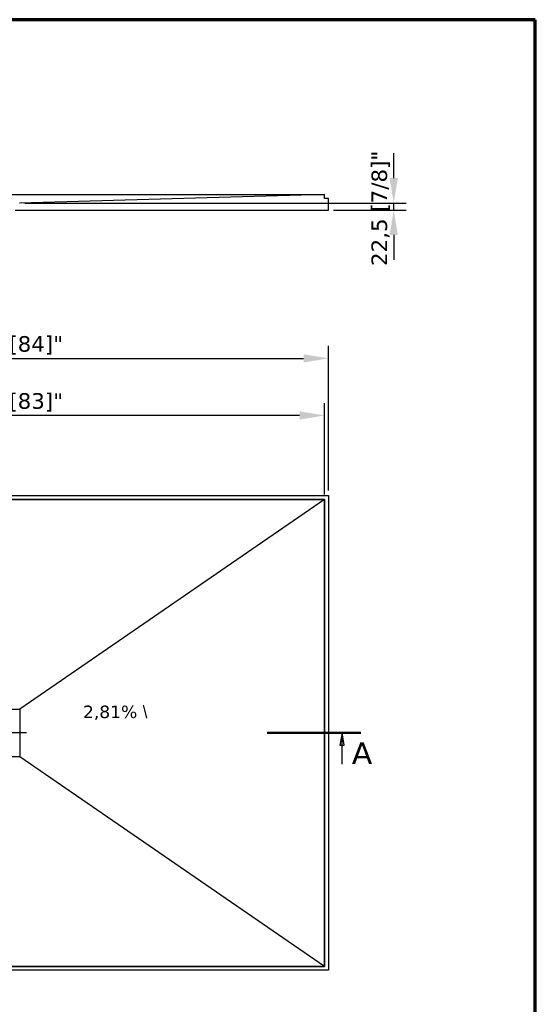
# Model space of a CAD drawing. Header units: millimetres. Extents: x -21336 to 21336, y -500 to 5820.
# Tile 26 of 27: x 2426 to 4080, y 2660 to 5820. Entities that reach past the tile are written whole.
import ezdxf

# ---------------------------------------------------------------- set-up
doc = ezdxf.new("R2010")
doc.units = ezdxf.units.MM
doc.header["$LTSCALE"] = 20
doc.linetypes.add('CHAIN', pattern=[0.3543, 0.2362, -0.0295, 0.0591, -0.0295])
for name, color, linetype, lineweight in [('_Sichtbarkanten', 7, 'Continuous', 25), ('Bemaßung (ISO)', 7, 'Continuous', 25), ('Mittelpunktmarkierung (ISO)', 7, 'Continuous', 25), ('Rahmen (ISO)', 7, 'Continuous', 70), ('Schnittlinie (ISO)', 7, 'CHAIN', 25), ('Symbol (ISO)', 7, 'Continuous', 25)]:
    doc.layers.add(name, color=color, linetype=linetype, lineweight=lineweight)
doc.styles.add('Bezeichnungstext (DIN)', font='verdana.ttf')
doc.styles.add('Notiztext (ISO)', font='verdana.ttf')
doc.styles.add('Pfeiltext', font='verdana.ttf')
doc.dimstyles.new('wedi USA', dxfattribs={"dimscale": 20, "dimtxt": 2.5, "dimasz": 4, "dimexe": 2, "dimexo": 0.8, "dimgap": 0.3, "dimtad": 1, "dimdec": 1, "dimrnd": 1e-08, "dimtxsty": 'Notiztext (ISO)', "dimcen": 0.09, "dimclrd": 7, "dimclre": 7, "dimclrt": 256, "dimadec": 0, "dimazin": 2, "dimtfac": 0.6, "dimtmove": 0, "dimatfit": 3, "dimfxl": 1, "dimtolj": 1, "dimlwd": -1, "dimlwe": -1, "dimarcsym": 0})

# ---------------------------------------------------------------- blocks, each defined once
blk = doc.blocks.new('2DTransSchnitt0')
at = {"layer": 'Schnittlinie (ISO)', "linetype": 'Continuous', "lineweight": 50}
for p, q in [((58.81, 176.56), (73.81, 176.56)), ((161, 176.56), (176, 176.56))]:
    blk.add_line(p, q, dxfattribs=at)
at = {"layer": 'Schnittlinie (ISO)', "linetype": 'Continuous'}
for p, q in [((61.81, 176.56), (61.46, 174.56)), ((61.81, 174.56), (61.81, 176.56)), ((62.16, 174.56), (61.81, 176.56)), ((173, 176.56), (172.65, 174.56)), ((173, 174.56), (173, 176.56)), ((173.35, 174.56), (173, 176.56)), ((61.46, 174.56), (62.16, 174.56)), ((61.81, 171.56), (61.81, 174.56)), ((172.65, 174.56), (173.35, 174.56)), ((173, 171.56), (173, 174.56))]:
    blk.add_line(p, q, dxfattribs=at)
at = {"layer": 'Schnittlinie (ISO)', "linetype": 'Continuous', "flags": 128}
for points in [[(62.16, 174.56), (61.81, 176.56), (61.46, 174.56), (62.16, 174.56)], [(173.35, 174.56), (173, 176.56), (172.65, 174.56), (173.35, 174.56)]]:
    blk.add_lwpolyline(points, dxfattribs=at)
at = {"layer": 'Schnittlinie (ISO)'}
for points in [[(62.16, 174.56), (61.81, 176.56), (61.46, 174.56), (62.16, 174.56)], [(173.35, 174.56), (173, 176.56), (172.65, 174.56), (173.35, 174.56)]]:
    blk.add_solid(points, dxfattribs=at)
at = {"layer": 'Schnittlinie (ISO)', "char_height": 3.5, "attachment_point": 7, "style": 'Bezeichnungstext (DIN)'}
for insert in [(57.08, 171.56), (174.56, 171.56)]:
    blk.add_mtext('A', dxfattribs=dict(at, insert=insert))
blk = doc.blocks.new('*D59')
at = {"layer": 'Bemaßung (ISO)', "color": 7, "transparency": 16777216}
for p, q in [((1295.6, 4296.4), (1295.6, 4589.8)), ((3403.8, 4296.4), (3403.8, 4589.8)), ((3323.8, 4549.8), (1375.6, 4549.8))]:
    blk.add_line(p, q, dxfattribs=at)
for points in [[(1375.6, 4563.2), (1375.6, 4536.5), (1295.6, 4549.8)], [(3323.8, 4563.2), (3323.8, 4536.5), (3403.8, 4549.8)]]:
    blk.add_solid(points, dxfattribs=at)
at = {"layer": 'Defpoints', "color": 0, "transparency": 16777216}
for p in [(1295.6, 4549.8), (1295.6, 4280.4), (3403.8, 4280.4)]:
    blk.add_point(p, dxfattribs=at)
at = {"layer": 'Bemaßung (ISO)', "transparency": 16777216, "insert": (2130.6, 4621.3), "char_height": 50, "attachment_point": 1, "style": 'Notiztext (ISO)'}
blk.add_mtext('\\A1;2108,2 [83]"', dxfattribs=at)
blk = doc.blocks.new('*D61')
at = {"layer": 'Bemaßung (ISO)', "color": 7, "transparency": 16777216}
for p, q in [((1282.9, 4309.1), (1282.9, 4773.1)), ((3416.5, 4309.1), (3416.5, 4773.1)), ((1362.9, 4733.1), (3336.5, 4733.1))]:
    blk.add_line(p, q, dxfattribs=at)
for points in [[(1362.9, 4746.4), (1362.9, 4719.8), (1282.9, 4733.1)], [(3336.5, 4746.4), (3336.5, 4719.8), (3416.5, 4733.1)]]:
    blk.add_solid(points, dxfattribs=at)
at = {"layer": 'Defpoints', "color": 0, "transparency": 16777216}
for p in [(3416.5, 4733.1), (1282.9, 4293.1), (3416.5, 4293.1)]:
    blk.add_point(p, dxfattribs=at)
at = {"layer": 'Bemaßung (ISO)', "transparency": 16777216, "insert": (2130.6, 4804.5), "char_height": 50, "attachment_point": 1, "style": 'Notiztext (ISO)'}
blk.add_mtext('\\A1;2133,6 [84]"', dxfattribs=at)
blk = doc.blocks.new('*D68')
at = {"layer": 'Bemaßung (ISO)', "color": 7, "transparency": 16777216}
for p, q in [((3625.7, 5311.6), (3625.7, 5391.6)), ((2442.2, 5231.6), (3665.7, 5231.6)), ((3625.7, 5209.1), (3625.7, 5231.6)), ((3432.5, 5209.1), (3665.7, 5209.1)), ((3625.7, 5129.1), (3625.7, 5049.1))]:
    blk.add_line(p, q, dxfattribs=at)
for points in [[(3612.4, 5311.6), (3639.1, 5311.6), (3625.7, 5231.6)], [(3612.4, 5129.1), (3639.1, 5129.1), (3625.7, 5209.1)]]:
    blk.add_solid(points, dxfattribs=at)
at = {"layer": 'Defpoints', "color": 0, "transparency": 16777216}
for p in [(2426.2, 5231.6), (3625.7, 5231.6), (3416.5, 5209.1)]:
    blk.add_point(p, dxfattribs=at)
at = {"layer": 'Bemaßung (ISO)', "transparency": 16777216, "insert": (3554.3, 5029.4), "char_height": 50, "attachment_point": 1, "rotation": 90, "style": 'Notiztext (ISO)'}
blk.add_mtext('\\A1;22,5 [7/8]"', dxfattribs=at)
blk = doc.blocks.new('Ränder Kopie von wedi_Zeichnungsrahmen')
at = {"layer": 'Rahmen (ISO)'}
for p, q in [((204, 291), (20, 291)), ((204, 6), (204, 291))]:
    blk.add_line(p, q, dxfattribs=at)

msp = doc.modelspace()

# ---------------------------------------------------------------- linework, layer by layer
at = {"layer": '_Sichtbarkanten'}
for p, q in [((1295.59, 5259.1), (3403.76, 5259.1)), ((3403.76, 5259.1), (2426.16, 5231.6)), ((3403.78, 5259.1), (3403.76, 5259.1)), ((3403.78, 5246.4), (3403.78, 5259.1)), ((3416.48, 5246.4), (3403.78, 5246.4)), ((3416.48, 5209.1), (3416.48, 5246.4)), ((2426.16, 5231.6), (2425.18, 5231.6)), ((2410.68, 5209.1), (3416.48, 5209.1)), ((1282.88, 4293.1), (3416.48, 4293.1)), ((3403.78, 4280.4), (1295.58, 4280.4)), ((1295.59, 4280.38), (3403.76, 4280.38)), ((3403.76, 4280.38), (2426.16, 3607.58)), ((3403.76, 4280.38), (3403.76, 2781.83)), ((3403.78, 2781.8), (3403.78, 4280.4)), ((3416.48, 4293.1), (3416.48, 2769.1)), ((2273.19, 3607.58), (2426.16, 3607.58)), ((2426.16, 3607.58), (2426.16, 3454.63)), ((2426.16, 3454.63), (2273.19, 3454.63)), ((3403.76, 2781.83), (2426.16, 3454.63)), ((1295.58, 2781.8), (3403.78, 2781.8)), ((3403.76, 2781.83), (1295.59, 2781.83)), ((3416.48, 2769.1), (1282.88, 2769.1))]:
    msp.add_line(p, q, dxfattribs=at)
at = {"layer": 'Mittelpunktmarkierung (ISO)', "linetype": 'CHAIN', "ltscale": 10.834191}
msp.add_line((2447.18, 3531.1), (2252.18, 3531.1), dxfattribs=at)

# ---------------------------------------------------------------- block references
at = {"xscale": 20, "yscale": 20, "zscale": 20}
msp.add_blockref('Ränder Kopie von wedi_Zeichnungsrahmen', (0, 0), dxfattribs=at)
at = {"layer": 'Schnittlinie (ISO)', "xscale": 20, "yscale": 20, "zscale": 20}
msp.add_blockref('2DTransSchnitt0', (0, 0), dxfattribs=at)

# ---------------------------------------------------------------- texts
at = {"layer": 'Symbol (ISO)', "insert": (2628.69, 3618.61), "char_height": 40, "width": 383.7018, "attachment_point": 1, "style": 'Pfeiltext'}
msp.add_mtext('\\fVerdana|b0|i0;\\H40.0000;2,81% \\fAIGDT|b0|i0;\\H40.0000;\\\\', dxfattribs=at)

# ---------------------------------------------------------------- dimensions: what is measured, and where the dimension line sits
at = {"layer": 'Bemaßung (ISO)', "color": 7}
for base, p1, p2, angle, override, picture, middle in [((3625.72, 5231.6), (3416.48, 5209.1), (2426.16, 5231.6), 270, {"dimgap": 0.3, "dimdec": 1, "dimtol": 0, "dimlim": 0, "dimtp": 0, "dimtm": 0, "dimtdec": 2, "dimtofl": 1, "dimatfit": 1}, '*D68', (3625.72, 5220.35)), ((3416.48, 4733.1), (1282.88, 4293.1), (3416.48, 4293.1), 180, {"dimgap": 0.3, "dimdec": 1, "dimtol": 0, "dimlim": 0, "dimtp": 0, "dimtm": 0, "dimtdec": 2, "dimtofl": 0, "dimatfit": 1}, '*D61', (2349.68, 4733.1)), ((1295.58, 4549.85), (3403.78, 4280.4), (1295.58, 4280.4), 180, {"dimgap": 0.3, "dimdec": 1, "dimtol": 0, "dimlim": 0, "dimtp": 0, "dimtm": 0, "dimtdec": 2, "dimtofl": 0, "dimatfit": 1}, '*D59', (2349.68, 4549.85))]:
    dim = msp.add_linear_dim(base=base, p1=p1, p2=p2, angle=angle, text='<>"', dimstyle='wedi USA', override=override, dxfattribs=at)
    dim.commit()
    dim.dimension.update_dxf_attribs({"geometry": picture, "text_midpoint": middle, "dimtype": 160})

doc.saveas('drawing.dxf')
